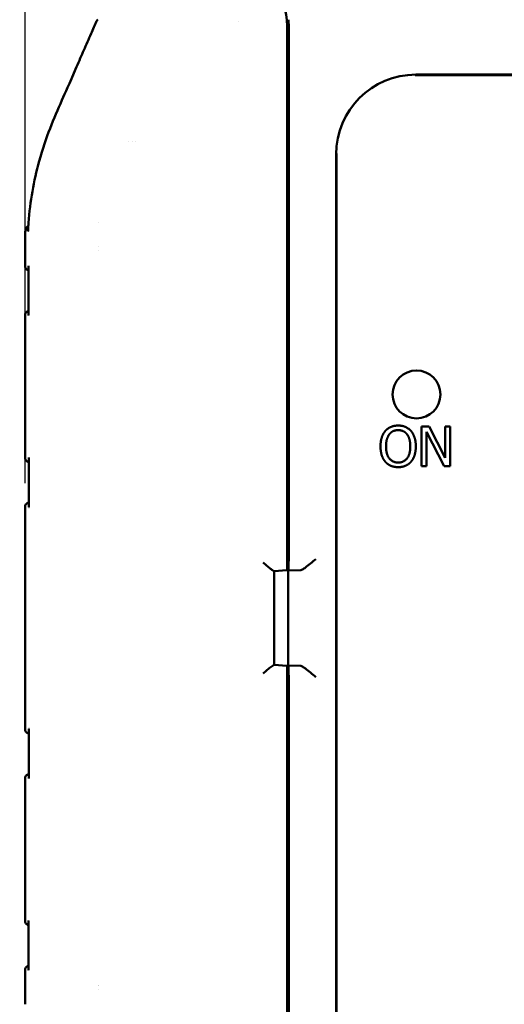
# Model space of a CAD drawing. Header units: millimetres. Extents: x 15 to 430, y 13 to 300.
# Tile 4 of 16: x 61 to 92, y 205 to 267. Entities that reach past the tile are written whole.
import ezdxf

# ---------------------------------------------------------------- set-up
doc = ezdxf.new("R2010")
doc.units = ezdxf.units.MM
doc.header["$LTSCALE"] = 1.5
doc.layers.add('Dimension (ISO)', color=7, linetype='Continuous', lineweight=25)
doc.layers.add('Visible (ISO)', color=7, linetype='Continuous', lineweight=50)
doc.styles.add('Note Text (ISO)', font='tahoma.ttf')
doc.dimstyles.new('Default (ISO)', dxfattribs={"dimscale": 1.5, "dimtxt": 2.2, "dimasz": 2, "dimexe": 1, "dimexo": 1, "dimgap": 0.762, "dimtad": 1, "dimdec": 1, "dimtxsty": 'Note Text (ISO)', "dimblk": 'Filled-1', "dimcen": 0.09, "dimdle": 10, "dimclrd": 256, "dimclre": 256, "dimclrt": 256, "dimadec": 0, "dimazin": 0, "dimtfac": 0.863636, "dimtdec": 0, "dimtmove": 0, "dimatfit": 3, "dimfxl": 0, "dimtolj": 1, "dimlwd": -1, "dimlwe": -1, "dimarcsym": 0})

# ---------------------------------------------------------------- blocks, each defined once
blk = doc.blocks.new('Filled-1')
at = {"color": 0}
for p, q in [((0, 0), (-1, 0.25)), ((-1, 0.25), (-1, -0.25)), ((-1, 0), (0, 0)), ((-1, -0.25), (0, 0))]:
    blk.add_line(p, q, dxfattribs=at)
at = {"color": 0, "flags": 128}
blk.add_lwpolyline([(-1, -0.25), (0, 0), (-1, 0.25), (-1, -0.25)], dxfattribs=at)
at = {"color": 0}
blk.add_solid([(-1, -0.25), (0, 0), (-1, 0.25), (-1, -0.25)], dxfattribs=at)
blk = doc.blocks.new('*D6')
at = {"layer": 'Defpoints', "color": 0, "transparency": 16777216}
for p in [(150.691, 280.166), (61.691, 236.113), (150.691, 236.113)]:
    blk.add_point(p, dxfattribs=at)
at = {"layer": 'Dimension (ISO)', "transparency": 16777216}
for p, q in [((61.691, 237.613), (61.691, 281.666)), ((150.691, 237.613), (150.691, 281.666)), ((64.691, 280.166), (147.691, 280.166))]:
    blk.add_line(p, q, dxfattribs=at)
at = {"layer": 'Dimension (ISO)', "transparency": 16777216, "xscale": 3, "yscale": 3, "zscale": 3, "rotation": 180}
blk.add_blockref('Filled-1', (61.691, 280.166), dxfattribs=at)
at = {"layer": 'Dimension (ISO)', "transparency": 16777216, "xscale": 3, "yscale": 3, "zscale": 3}
blk.add_blockref('Filled-1', (150.691, 280.166), dxfattribs=at)
at = {"layer": 'Dimension (ISO)', "transparency": 16777216, "insert": (103.89, 284.76), "char_height": 3.3, "attachment_point": 1, "style": 'Note Text (ISO)'}
blk.add_mtext('\\A1;89', dxfattribs=at)
blk = doc.blocks.new('*D7')
at = {"layer": 'Defpoints', "color": 0, "transparency": 16777216}
for p in [(68.866, 269.116), (53.555, 189.328), (68.555, 189.328)]:
    blk.add_point(p, dxfattribs=at)
at = {"layer": 'Dimension (ISO)', "transparency": 16777216}
for p, q in [((67.366, 269.116), (52.055, 269.116)), ((53.555, 266.116), (53.555, 192.328)), ((67.055, 189.328), (52.055, 189.328))]:
    blk.add_line(p, q, dxfattribs=at)
at = {"layer": 'Dimension (ISO)', "transparency": 16777216, "xscale": 3, "yscale": 3, "zscale": 3}
for p, rotation in [((53.555, 269.116), 90), ((53.555, 189.328), 270)]:
    blk.add_blockref('Filled-1', p, dxfattribs=dict(at, rotation=rotation))
at = {"layer": 'Dimension (ISO)', "transparency": 16777216, "insert": (48.961, 226.918), "char_height": 3.3, "attachment_point": 1, "rotation": 90, "style": 'Note Text (ISO)'}
blk.add_mtext('\\A1;80', dxfattribs=at)

msp = doc.modelspace()

# ---------------------------------------------------------------- linework, layer by layer
at = {"layer": 'Visible (ISO)'}
for p, q in [((75.043, 266.498), (75.043, 266.498)), ((78.091, 266.318), (78.091, 265.088)), ((78.191, 265.796), (78.091, 265.791)), ((78.191, 265.796), (78.091, 265.696)), ((78.191, 266.318), (78.191, 265.796)), ((78.191, 265.796), (78.191, 232.86)), ((78.091, 265.088), (78.091, 232.891)), ((126.271, 263.166), (86.112, 263.166)), ((86.158, 263.192), (126.225, 263.192)), ((68.183, 258.98), (68.183, 258.98)), ((68.39, 258.979), (68.39, 258.979)), ((68.601, 258.978), (68.601, 258.977)), ((81.165, 200.133), (81.165, 258.199)), ((81.191, 258.246), (81.191, 200.086)), ((78.169, 256.314), (78.169, 254.322)), ((66.315, 253.912), (66.315, 253.912)), ((66.317, 253.912), (66.317, 253.912)), ((61.71, 253.35), (61.71, 253.35)), ((66.314, 252.429), (66.314, 252.429)), ((66.314, 252.166), (66.314, 252.166)), ((78.169, 250.814), (78.169, 248.822)), ((61.691, 248.113), (61.691, 248.113)), ((61.691, 248.113), (61.691, 239.219)), ((78.109, 245.166), (78.109, 242.166)), ((86.514, 241.166), (86.514, 238.666)), ((86.986, 241.166), (86.514, 241.166)), ((87.992, 239.187), (86.986, 241.166)), ((87.992, 241.166), (87.992, 239.187)), ((88.302, 241.166), (87.992, 241.166)), ((88.302, 238.666), (88.302, 241.166)), ((86.824, 240.822), (87.93, 238.666)), ((86.824, 238.666), (86.824, 240.822)), ((78.169, 238.814), (78.169, 236.822)), ((86.514, 238.666), (86.824, 238.666)), ((87.93, 238.666), (88.302, 238.666)), ((61.691, 236.113), (61.691, 222.219)), ((78.156, 232.888), (78.156, 233.188)), ((78.091, 232.891), (78.091, 232.769)), ((78.091, 232.888), (78.156, 232.888)), ((78.091, 232.862), (78.169, 232.862)), ((78.156, 232.888), (78.169, 232.862)), ((78.169, 232.862), (78.169, 232.143)), ((77.284, 232.096), (78.086, 232.166)), ((77.291, 226.235), (77.291, 232.096)), ((78.939, 232.16), (78.169, 232.141)), ((78.169, 232.143), (78.185, 232.16)), ((78.169, 232.143), (78.169, 226.189)), ((77.284, 226.236), (78.086, 226.166)), ((78.169, 226.19), (78.939, 226.172)), ((78.169, 226.189), (78.169, 225.47)), ((78.185, 226.172), (78.169, 226.189)), ((78.091, 225.563), (78.091, 225.441)), ((78.169, 225.47), (78.091, 225.47)), ((78.156, 225.443), (78.091, 225.443)), ((78.091, 225.441), (78.091, 193.244)), ((78.169, 225.47), (78.156, 225.443)), ((78.156, 225.443), (78.156, 225.143)), ((78.191, 225.472), (78.191, 192.536)), ((78.169, 221.51), (78.169, 219.518)), ((61.691, 219.113), (61.691, 210.219)), ((78.109, 216.166), (78.109, 213.166)), ((78.169, 209.51), (78.169, 207.518)), ((66.298, 206.166), (66.298, 206.166)), ((66.297, 205.904), (66.298, 205.904)), ((61.71, 204.982), (61.71, 204.982))]:
    msp.add_line(p, q, dxfattribs=at)
msp.add_circle((86.191, 243.166), 1.5, dxfattribs=at)
for centre, major_axis, ratio, start_param, end_param in [((76.004, 257.258), (0.004, 15), 0.176327, 5.387245, 5.601216), ((66.691, 266.396), (-0.354, 0.354), 0.999924, 0.617879, 0.618975), ((78.003, 266.317), (0, 0.5), 0.17632, 4.713953, 5.387263), ((78.103, 266.318), (0, -0.5), 0.176327, 1.570796, 2.244953), ((86.172, 258.185), (-3.545, 3.545), 0.997265, 5.499157, 7.067214), ((77.869, 256.314), (0.212, -0.212), 0.999924, 0.051074, 0.78536), ((77.869, 254.321), (0.095, 0.285), 0.999619, 5.034193, 5.768479), ((66.191, 252.166), (2, 0), 0.008727, 4.77377, 4.773776), ((64.694, 251.242), (-3.002, -0.024), 0.001555, 6.283167, 6.283205), ((77.869, 250.814), (0.212, -0.212), 0.999924, 0.051074, 0.78536), ((77.869, 248.821), (0.095, 0.285), 0.999619, 5.034193, 5.768479), ((77.609, 245.166), (0.354, -0.354), 0.999924, 0.51647, 0.78536), ((77.609, 242.166), (0.354, 0.354), 0.999924, 5.497825, 5.766715), ((77.869, 238.814), (0.212, -0.212), 0.999924, 0.051074, 0.78536), ((77.869, 236.821), (0.095, 0.285), 0.999619, 5.034193, 5.768479), ((77.856, 233.188), (0.134, -0.268), 0.99981, 0.440525, 1.107103), ((78.086, 232.768), (0, -0.602), 0.008694, 0.000761, 1.571557), ((78.185, 232.86), (0, -0.7), 0.008727, 0.008727, 1.570796), ((78.937, 232.86), (0, -0.7), 0.36397, 0.008727, 0.060065), ((78.086, 225.564), (0, 0.602), 0.008694, 4.711628, 6.282425), ((78.185, 225.472), (0, -0.7), 0.008727, 1.570796, 3.132866), ((78.937, 225.472), (0, -0.7), 0.36397, 3.081528, 3.132866), ((77.856, 225.143), (0.134, 0.268), 0.99981, 5.176082, 5.84266), ((77.869, 221.51), (0.095, -0.285), 0.999619, 0.514706, 1.248992), ((77.869, 219.518), (0.212, 0.212), 0.999924, 5.497825, 6.232111), ((77.609, 216.166), (0.354, -0.354), 0.999924, 0.51647, 0.78536), ((77.609, 213.166), (0.354, 0.354), 0.999924, 5.497825, 5.766715), ((77.869, 209.51), (0.095, -0.285), 0.999619, 0.514706, 1.248992), ((77.869, 207.518), (0.212, 0.212), 0.999924, 5.497825, 6.232111), ((64.694, 207.089), (-3.002, 0.024), 0.001585, 6.283165, 6.283204), ((66.191, 206.166), (-2, 0), 0.008727, 4.659315, 4.659323)]:
    msp.add_ellipse(centre, major_axis=major_axis, ratio=ratio, start_param=start_param, end_param=end_param, dxfattribs=at)
for points, knots in [([(66.17, 266.535), (66.116, 266.409), (66.06, 266.279), (65.948, 266.023), (65.884, 265.881), (65.828, 265.755)], [-0.08051609, -0.08051609, -0.08051609, -0.08051609, -0.04134849, -0.04134849, -0.000001, -0.000001, -0.000001, -0.000001]), ([(66.238, 266.651), (66.224, 266.633), (66.211, 266.615), (66.188, 266.576), (66.178, 266.556), (66.17, 266.535)], [0, 0, 0, 0, 0.00671453, 0.00671453, 0.01342904, 0.01342904, 0.01342904, 0.01342904]), ([(65.828, 265.755), (65.675, 265.407), (65.522, 265.06), (65.226, 264.384), (65.081, 264.053), (64.41, 262.519), (64.235, 262.115), (63.495, 260.427), (62.997, 259.322), (62.242, 256.541), (62.008, 255.253), (61.91, 253.916)], [0.000001, 0.000001, 0.000001, 0.000001, 0.114602, 0.114602, 0.222666, 0.222666, 0.547212, 0.547212, 1.254853, 1.254853, 1.809654, 1.809654, 1.809654, 1.809654]), ([(61.71, 253.351), (61.711, 253.402), (61.721, 253.454), (61.756, 253.551), (61.782, 253.599), (61.828, 253.659), (61.844, 253.676), (61.872, 253.704), (61.884, 253.714), (61.897, 253.724)], [0.00005204, 0.00005204, 0.00005204, 0.00005204, 0.01542492, 0.01542492, 0.03120887, 0.03120887, 0.03820939, 0.03820939, 0.04301225, 0.04301225, 0.04301225, 0.04301225]), ([(61.91, 253.916), (61.903, 253.823), (61.897, 253.731), (61.886, 253.545), (61.881, 253.452), (61.877, 253.359)], [-0.05580806, -0.05580806, -0.05580806, -0.05580806, -0.02790977, -0.02790977, -0.000001, -0.000001, -0.000001, -0.000001]), ([(61.912, 250.93), (61.895, 250.935), (61.878, 250.941), (61.838, 250.96), (61.816, 250.974), (61.776, 251.009), (61.758, 251.029), (61.729, 251.072), (61.717, 251.096), (61.698, 251.152), (61.692, 251.186), (61.692, 251.219)], [0.00838669, 0.00838669, 0.00838669, 0.00838669, 0.01368564, 0.01368564, 0.02156707, 0.02156707, 0.02945032, 0.02945032, 0.03732754, 0.03732754, 0.04723488, 0.04723488, 0.04723488, 0.04723488]), ([(61.916, 251.219), (61.916, 251.218), (61.915, 251.217), (61.912, 251.198), (61.91, 251.18), (61.911, 251.162)], [-0.047345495, -0.047345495, -0.047345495, -0.047345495, -0.047110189, -0.047110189, -0.041638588, -0.041638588, -0.041638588, -0.041638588]), ([(61.692, 248.113), (61.692, 248.144), (61.697, 248.175), (61.716, 248.235), (61.73, 248.264), (61.768, 248.316), (61.792, 248.339), (61.844, 248.376), (61.872, 248.39), (61.906, 248.401), (61.911, 248.402), (61.915, 248.403)], [0, 0, 0, 0, 0.00926573, 0.00926573, 0.01873377, 0.01873377, 0.0285175, 0.0285175, 0.03781002, 0.03781002, 0.03918403, 0.03918403, 0.03918403, 0.03918403]), ([(61.915, 248.173), (61.915, 248.153), (61.917, 248.133), (61.922, 248.112), (61.922, 248.112), (61.922, 248.111)], [-0.009170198, -0.009170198, -0.009170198, -0.009170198, 0, 0, 0.000355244, 0.000355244, 0.000355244, 0.000355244]), ([(61.929, 238.926), (61.905, 238.931), (61.882, 238.939), (61.837, 238.961), (61.815, 238.975), (61.776, 239.01), (61.758, 239.03), (61.729, 239.073), (61.718, 239.097), (61.698, 239.153), (61.693, 239.186), (61.693, 239.219)], [0.00671192, 0.00671192, 0.00671192, 0.00671192, 0.01387111, 0.01387111, 0.0217036, 0.0217036, 0.02953751, 0.02953751, 0.03736562, 0.03736562, 0.04721048, 0.04721048, 0.04721048, 0.04721048]), ([(61.937, 239.22), (61.937, 239.22), (61.937, 239.219), (61.931, 239.195), (61.928, 239.171), (61.928, 239.148)], [-0.049192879, -0.049192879, -0.049192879, -0.049192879, -0.04894332, -0.04894332, -0.041355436, -0.041355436, -0.041355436, -0.041355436]), ([(61.692, 236.113), (61.692, 236.144), (61.697, 236.175), (61.716, 236.235), (61.731, 236.264), (61.768, 236.316), (61.792, 236.339), (61.844, 236.376), (61.873, 236.39), (61.911, 236.402), (61.921, 236.405), (61.93, 236.407)], [0, 0, 0, 0, 0.00925906, 0.00925906, 0.01872158, 0.01872158, 0.02850442, 0.02850442, 0.037797, 0.037797, 0.04070016, 0.04070016, 0.04070016, 0.04070016]), ([(61.93, 236.186), (61.93, 236.162), (61.933, 236.138), (61.939, 236.113), (61.94, 236.112), (61.94, 236.111)], [-0.0110079, -0.0110079, -0.0110079, -0.0110079, 0, 0, 0.00035411, 0.00035411, 0.00035411, 0.00035411]), ([(77.284, 232.096), (77.284, 232.096), (77.284, 232.096), (77.272, 232.095), (77.244, 232.111), (77.162, 232.168), (77.109, 232.209), (76.99, 232.304), (76.913, 232.368), (76.753, 232.502), (76.669, 232.572), (76.591, 232.637)], [0.3064594, 0.3064594, 0.3064594, 0.3064594, 0.3065056, 0.3065056, 0.3317538, 0.3317538, 0.3570021, 0.3570021, 0.3873119, 0.3873119, 0.4176218, 0.4176218, 0.4176218, 0.4176218]), ([(79.892, 232.86), (79.784, 232.77), (79.668, 232.673), (79.443, 232.489), (79.335, 232.402), (79.18, 232.286), (79.117, 232.242), (79.018, 232.183), (78.98, 232.166), (78.952, 232.161)], [0, 0, 0, 0, 0.0419431, 0.0419431, 0.0838861, 0.0838861, 0.1122834, 0.1122834, 0.1362729, 0.1362729, 0.1362729, 0.1362729]), ([(76.591, 225.694), (76.676, 225.765), (76.767, 225.842), (76.941, 225.987), (77.023, 226.054), (77.136, 226.144), (77.181, 226.178), (77.25, 226.225), (77.274, 226.237), (77.284, 226.236)], [0, 0, 0, 0, 0.0330927, 0.0330927, 0.0661854, 0.0661854, 0.0886243, 0.0886243, 0.1110632, 0.1110632, 0.1110632, 0.1110632]), ([(78.952, 226.171), (78.98, 226.166), (79.018, 226.149), (79.117, 226.09), (79.18, 226.046), (79.335, 225.93), (79.443, 225.843), (79.668, 225.659), (79.784, 225.562), (79.892, 225.472)], [0.3588924, 0.3588924, 0.3588924, 0.3588924, 0.3828819, 0.3828819, 0.4112791, 0.4112791, 0.4532222, 0.4532222, 0.4951653, 0.4951653, 0.4951653, 0.4951653]), ([(61.93, 221.925), (61.921, 221.927), (61.912, 221.93), (61.872, 221.942), (61.843, 221.956), (61.791, 221.994), (61.767, 222.017), (61.73, 222.069), (61.716, 222.097), (61.697, 222.156), (61.692, 222.188), (61.692, 222.219)], [0.00640174, 0.00640174, 0.00640174, 0.00640174, 0.0092712, 0.0092712, 0.0187426, 0.0187426, 0.02852236, 0.02852236, 0.03781488, 0.03781488, 0.04709614, 0.04709614, 0.04709614, 0.04709614]), ([(61.94, 222.221), (61.94, 222.22), (61.939, 222.219), (61.933, 222.194), (61.93, 222.17), (61.93, 222.146)], [-0.049262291, -0.049262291, -0.049262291, -0.049262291, -0.049012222, -0.049012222, -0.041239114, -0.041239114, -0.041239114, -0.041239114]), ([(61.693, 219.113), (61.693, 219.144), (61.698, 219.175), (61.717, 219.235), (61.731, 219.264), (61.769, 219.316), (61.793, 219.339), (61.845, 219.376), (61.873, 219.39), (61.911, 219.402), (61.92, 219.404), (61.929, 219.406)], [0, 0, 0, 0, 0.00926409, 0.00926409, 0.01873109, 0.01873109, 0.02851504, 0.02851504, 0.03780676, 0.03780676, 0.04047932, 0.04047932, 0.04047932, 0.04047932]), ([(61.928, 219.184), (61.928, 219.161), (61.931, 219.137), (61.937, 219.113), (61.937, 219.112), (61.937, 219.111)], [-0.01075404, -0.01075404, -0.01075404, -0.01075404, 0, 0, 0.00035373, 0.00035373, 0.00035373, 0.00035373]), ([(61.915, 209.929), (61.897, 209.934), (61.879, 209.94), (61.838, 209.96), (61.816, 209.974), (61.776, 210.009), (61.758, 210.029), (61.729, 210.072), (61.717, 210.096), (61.697, 210.152), (61.692, 210.186), (61.692, 210.219)], [0.00800775, 0.00800775, 0.00800775, 0.00800775, 0.01367225, 0.01367225, 0.02155367, 0.02155367, 0.02943694, 0.02943694, 0.03731415, 0.03731415, 0.04722148, 0.04722148, 0.04722148, 0.04722148]), ([(61.922, 210.221), (61.922, 210.22), (61.922, 210.22), (61.917, 210.199), (61.915, 210.178), (61.915, 210.159)], [-0.048050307, -0.048050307, -0.048050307, -0.048050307, -0.04781009, -0.04781009, -0.04161152, -0.04161152, -0.04161152, -0.04161152]), ([(61.692, 207.113), (61.692, 207.144), (61.697, 207.175), (61.716, 207.235), (61.731, 207.264), (61.768, 207.316), (61.792, 207.339), (61.844, 207.376), (61.873, 207.39), (61.905, 207.4), (61.908, 207.401), (61.912, 207.402)], [0, 0, 0, 0, 0.00926499, 0.00926499, 0.01873244, 0.01873244, 0.02851637, 0.02851637, 0.03780891, 0.03780891, 0.03880585, 0.03880585, 0.03880585, 0.03880585]), ([(61.91, 207.169), (61.91, 207.152), (61.912, 207.133), (61.915, 207.115), (61.915, 207.114), (61.916, 207.113)], [-0.008221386, -0.008221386, -0.008221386, -0.008221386, 0, 0, 0.000353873, 0.000353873, 0.000353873, 0.000353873])]:
    msp.add_open_spline(points, degree=3, knots=knots, dxfattribs=at)
for points, degree in [([(61.692, 251.219), (61.692, 251.932), (61.687, 252.65), (61.709, 253.35)], 3), ([(61.915, 248.173), (61.914, 249.17), (61.916, 250.166), (61.911, 251.162)], 3), ([(61.916, 251.107), (61.916, 251.107), (61.916, 251.107), (61.916, 251.107)], 3), ([(61.917, 250.928), (61.917, 250.928), (61.917, 250.928), (61.917, 250.928)], 3), ([(85.043, 241.219), (84.792, 241.219), (84.384, 241.046), (84.238, 240.88)], 2), ([(85.849, 240.88), (85.707, 241.04), (85.298, 241.219), (85.043, 241.219)], 2), ([(84.238, 240.88), (84.095, 240.708), (83.939, 240.23), (83.939, 239.916)], 2), ([(84.285, 239.916), (84.285, 240.159), (84.39, 240.544), (84.49, 240.672)], 2), ([(84.49, 240.672), (84.593, 240.805), (84.864, 240.931), (85.045, 240.931)], 2), ([(85.045, 240.931), (85.219, 240.931), (85.499, 240.801), (85.598, 240.672)], 2), ([(85.598, 240.672), (85.695, 240.546), (85.802, 240.163), (85.802, 239.916)], 2), ([(86.149, 239.916), (86.149, 240.228), (85.991, 240.714), (85.849, 240.88)], 2), ([(83.939, 239.916), (83.939, 239.608), (84.093, 239.12), (84.236, 238.954)], 2), ([(85.045, 238.901), (84.698, 238.901), (84.285, 239.424), (84.285, 239.916)], 2), ([(85.802, 239.916), (85.802, 239.424), (85.391, 238.901), (85.045, 238.901)], 2), ([(85.849, 238.954), (85.995, 239.12), (86.149, 239.612), (86.149, 239.916)], 2), ([(61.93, 236.186), (61.93, 237.173), (61.929, 238.16), (61.928, 239.148)], 3), ([(84.236, 238.954), (84.384, 238.785), (84.79, 238.613), (85.043, 238.613)], 2), ([(85.043, 238.613), (85.288, 238.613), (85.695, 238.779), (85.849, 238.954)], 2), ([(61.928, 219.184), (61.929, 220.172), (61.93, 221.159), (61.93, 222.146)], 3), ([(61.91, 207.169), (61.916, 208.166), (61.913, 209.162), (61.915, 210.159)], 3), ([(61.916, 207.225), (61.916, 207.225), (61.916, 207.225), (61.916, 207.225)], 3), ([(61.917, 207.404), (61.917, 207.404), (61.917, 207.404), (61.917, 207.404)], 3), ([(61.71, 204.982), (61.687, 205.682), (61.692, 206.4), (61.692, 207.113)], 3)]:
    msp.add_open_spline(points, degree=degree, dxfattribs=at)

# ---------------------------------------------------------------- dimensions: what is measured, and where the dimension line sits
at = {"layer": 'Dimension (ISO)'}
for base, p1, p2, angle, override, picture, middle in [((150.691, 280.166), (61.691, 236.113), (150.691, 236.113), 180, {"dimgap": 0.762, "dimdec": 1, "dimtol": 0, "dimlim": 0, "dimtp": 0, "dimtm": 0, "dimtdec": 0, "dimtofl": 0, "dimatfit": 1}, '*D6', (106.191, 280.166)), ((53.555, 189.328), (68.866, 269.116), (68.555, 189.328), 90, {"dimgap": 0.762, "dimdec": 0, "dimtol": 0, "dimlim": 0, "dimtp": 0, "dimtm": 0, "dimtdec": 0, "dimtofl": 0, "dimatfit": 1}, '*D7', (53.555, 229.222))]:
    dim = msp.add_linear_dim(base=base, p1=p1, p2=p2, angle=angle, dimstyle='Default (ISO)', override=override, dxfattribs=at)
    dim.commit()
    dim.dimension.update_dxf_attribs({"geometry": picture, "text_midpoint": middle, "dimtype": 160})

doc.saveas('drawing.dxf')
